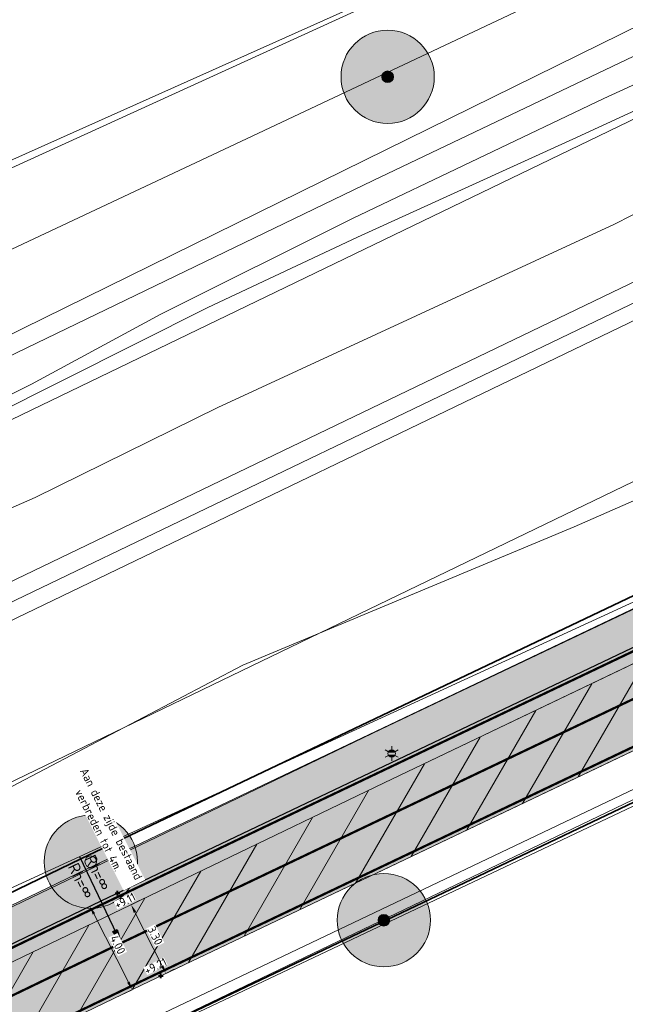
# Model space of a CAD drawing. Header units: metres. Extents: x 163543 to 168130, y 402678 to 405437.
# Tile 169 of 256: x 165117 to 165143, y 403719 to 403761. Entities that reach past the tile are written whole.
import ezdxf
from ezdxf.enums import TextEntityAlignment as Align

# ---------------------------------------------------------------- set-up
doc = ezdxf.new("R2010")
doc.units = ezdxf.units.M
doc.linetypes.add('X-CA190022.004-UO-ALM_Assen$0$AM-AS', pattern=[16, 10, -2, 2, -2])
doc.linetypes.add('X-CA190022.004-UO-DWM_Snelfietsroute$0$1-2', pattern=[3, 0, -2, 1])
doc.layers.get('0').update_dxf_attribs({"lineweight": 25})
for name, color, linetype, lineweight in [('X-CA190022.004-UO-ALM_Assen$0$N-WE-AM-AS_WEG-G', 10, 'X-CA190022.004-UO-ALM_Assen$0$AM-AS', 25), ('X-CA190022.004-UO-ALM_Assen$0$N-WE-AM-TANGENTPUNT-T25', 7, 'Continuous', 25), ('X-CA190022.004-UO-ARC_Arcering$0$N-WE-VH-VERHARDINGS_DEKLAAGVERVANGING-A', 250, 'Continuous', 20), ('X-CA190022.004-UO-BGT_Ondergrond$0$GE_251_SPRTrein_as_Lijn_GEM', 253, 'Continuous', 9), ('X-CA190022.004-UO-BGT_Ondergrond$0$GE_316_WGDFietspad_Vlak_GEM', 253, 'Continuous', 9), ('X-CA190022.004-UO-BGT_Ondergrond$0$GE_367_OWGBerm_groenvoorziening_grasenk_GEM', 253, 'Continuous', 9), ('X-CA190022.004-UO-BGT_Ondergrond$0$GE_471_BTDBouwland_Vlak_GEM', 253, 'Continuous', 9), ('X-CA190022.004-UO-BGT_Ondergrond$0$GE_479_BTDGroenvoorziening_grasenkruida_GEM', 253, 'Continuous', 9), ('X-CA190022.004-UO-BGT_Ondergrond$0$GE_504_WTDWaterloop_sloot_Vlak_GEM', 253, 'Continuous', 9), ('X-CA190022.004-UO-BGT_Ondergrond$0$GE_523_WTDGreppel_drogesloot_Vlak_GEM', 253, 'Continuous', 9), ('X-CA190022.004-UO-BGT_Ondergrond$0$GE_541_OWTOever_slootkant_Vlak_GEM', 253, 'Continuous', 9), ('X-CA190022.004-UO-BGT_Ondergrond$0$GE_861_PALLichtmast_Punt_GEM', 253, 'Continuous', 9), ('X-CA190022.004-UO-DWM_Beplanting$0$B-WE-GR-BOOM-S AFKOMSTIG UIT BGT', 252, 'Continuous', 0), ('X-CA190022.004-UO-DWM_Beplanting$0$N-GV-GR-BOOM_SOLITAIR-G', 92, 'Continuous', 18), ('X-CA190022.004-UO-DWM_Beplanting$0$N-WE-GR-BOOM-S', 90, 'Continuous', 18), ('X-CA190022.004-UO-DWM_Snelfietsroute$0$B-WE-VH-KANTVERHARDING-G', 214, 'Continuous', 18), ('X-CA190022.004-UO-DWM_Snelfietsroute$0$N-WE-GW-BERM-G', 90, 'Continuous', 18), ('X-CA190022.004-UO-DWM_Snelfietsroute$0$N-WE-VH-KANTVERHARDING-G', 210, 'Continuous', 25), ('X-CA190022.004-UO-DWM_Snelfietsroute$0$N-WE-VW-MARKERING_LANGS_STREEP_12-G', 7, 'X-CA190022.004-UO-DWM_Snelfietsroute$0$1-2', 35), ('X-CA190022.004-UO-DWM_Snelfietsroute$0$N-WE-VW-MARKERING_LANGS_STREEP_DOORGETROKKEN_010-G', 7, 'Continuous', 0), ('X-CA190022.004-UO-GZM_Werkgrens_v0.2$0$N-WE-KG-GRENS_SYSTEEMGRENS-G', 7, 'X-CA190022.004-UO-GZM_Werkgrens_v0.2$0$KG-OG', 35), ('X-CA190022.004-UO-KAD_Percelen$0$B-WE-KG-GRENS_PERCEEL-GV', 150, 'Continuous', 9), ('X-CA190022.004-UO-TXT_Hoogtes$0$X-XX-AL-T25', 7, 'Continuous', 25), ('X-CA190022.004-UO-TXT_Tekst 1op200$0$X-XX-AL-AANKLEDING-M', 7, 'Continuous', 18)]:
    doc.layers.add(name, color=color, linetype=linetype, lineweight=lineweight)
doc.layers.add('X-CA190022.004-UO-ARC_Arcering$0$N-GV-GR-GRAS-A-200 GRASMENGSEL M1', color=62, linetype='Continuous', lineweight=18, transparency=0.5)
doc.layers.add('X-CA190022.004-UO-ARC_Arcering$0$N-WE-VH-VERHARDING_ASFALT_ROOD-A', color=232, linetype='Continuous', lineweight=0, transparency=0.5)
for name, color, linetype in [('X-CA190022.004-UO-DWM_Beplanting$0$B-WE-GR-BOOM-S AFKOMSTIG UIT BOMENBESTAND GEMEENTE', 252, 'Continuous'), ('X-CA190022.004-UO-DWM_Beplanting$0$N-GV-GR-GRAS-A-200', 7, 'Continuous'), ('X-CA190022.004-UO-TXT_Hoogtes$0$C3D-SURFACE_TINSURFACE_LABELING-BESTAAND', 252, 'Continuous')]:
    doc.layers.add(name, color=color, linetype=linetype)
doc.layers.add('X-CA190022.004-UO-TXT_Hoogtes$0$C3D-ASSEMBLY_MARKER', color=7, linetype='Continuous', lineweight=35, plot=False)
doc.styles.add('NLCS-ISO', font='NLCS-ISO.ttf')
doc.styles.add('X-CA190022.004-UO-ALM_Assen$0$NLCS-ISO', font='NLCS-ISO.ttf')
doc.styles.add('X-CA190022.004-UO-BGT_Ondergrond$0$NLCS-ISO', font='NLCS-ISO.ttf')
doc.styles.add('X-CA190022.004-UO-TXT_Tekst 1op200$0$NLCS-ISO-M200-T18', font='NLCS-ISO.ttf', dxfattribs={"height": 0.36})
doc.linetypes.add('X-CA190022.004-UO-GZM_Werkgrens_v0.2$0$KG-OG', pattern='A,5.5,-1.5,[2,NLCS.SHX,S=0.5,R=0,X=0,Y=0],-1.5', length=8.5)
doc.dimstyles.new('X-CA190022.004-UO-TXT_Tekst 1op200$0$NLCS-M200-T18-PIJL_L2_H1', dxfattribs={"dimscale": 0.2, "dimtxt": 2.5, "dimasz": 1.8, "dimexe": 2, "dimexo": 2, "dimgap": 0.7, "dimtad": 1, "dimzin": 0, "dimdsep": 46, "dimtxsty": 'X-CA190022.004-UO-TXT_Tekst 1op200$0$NLCS-ISO-M200-T18', "dimcen": 0, "dimdle": 2, "dimclrd": 256, "dimclre": 256, "dimclrt": 10, "dimadec": 1, "dimazin": 0, "dimtfac": 1, "dimtdec": 3, "dimtofl": 0, "dimtmove": 0, "dimatfit": 3, "dimfxl": 2, "dimfxlon": 1, "dimtfillclr": 256, "dimtolj": 1, "dimtzin": 0, "dimlwd": -1, "dimlwe": -1, "dimarcsym": 0})

# ---------------------------------------------------------------- blocks, each defined once
blk = doc.blocks.new('X-CA190022.004-UO-BGT_Ondergrond$0$N-SIE-WEG_LICHTMAST-SO')
h = blk.add_hatch(color=256)
h.paths.add_polyline_path([(1.16, 0.5, 0.658505), (-1.16, 0.5)])
h.paths.add_polyline_path([(-1.16, -0.5, 0.658505), (1.16, -0.5)])
at = {"flags": 128}
for points in [[(-2.19, 1.27), (-1.1, 0.63)], [(-1.16, 0.5), (1.16, 0.5)], [(0, 1.27), (0, 2.53)], [(1.1, 0.63), (2.19, 1.27)], [(-2.19, -1.27), (-1.1, -0.63)], [(-1.16, -0.5), (1.16, -0.5)], [(0, -1.27), (0, -2.53)], [(2.19, -1.27), (1.1, -0.63)]]:
    blk.add_lwpolyline(points, dxfattribs=at)
at = {"ltscale": 0.5}
blk.add_circle((0, 0), 1.27, dxfattribs=at)
at = {"style": 'X-CA190022.004-UO-BGT_Ondergrond$0$NLCS-ISO'}
blk.add_attdef('TYPE', text='', height=1.8, dxfattribs=at).set_placement((0, 2.53), align=Align.BOTTOM_CENTER)
blk = doc.blocks.new('X-CA190022.004-UO-BGT_Ondergrond$0$IMGEOLichtmastpaal')
at = {"xscale": 5, "yscale": 5, "zscale": 5}
blk.add_blockref('X-CA190022.004-UO-BGT_Ondergrond$0$N-SIE-WEG_LICHTMAST-SO', (0, 6.4), dxfattribs=at)
blk = doc.blocks.new('X-CA190022.004-UO-DWM_Beplanting$0$SGR-BOOM_01-SO')
at = {"linetype": 'ByBlock', "lineweight": 18}
h = blk.add_hatch(color=0, dxfattribs=at)
h.dxf.hatch_style = 1
edge = h.paths.add_edge_path()
edge.add_arc((0, 0), 0.25, 0, 360)
at = {"color": 0, "linetype": 'ByBlock', "lineweight": 18}
for radius in [2, 0.25]:
    blk.add_circle((0, 0), radius, dxfattribs=at)
blk = doc.blocks.new('X-CA190022.004-UO-DWM_Beplanting$0$IMGEOBoom')
at = {"transparency": 33554457}
h = blk.add_hatch(color=256, dxfattribs=at)
h.dxf.hatch_style = 1
edge = h.paths.add_edge_path()
edge.add_arc((0, 0), 100, 0, 360)
edge = h.paths.add_edge_path(flags=17)
edge.add_arc((0, 0), 12.5, 0, 360)
h = blk.add_hatch()
h.set_pattern_fill('ANGLE', color=256)
h.set_pattern_definition([(0, (0, 0), (0, 6.985), [5.08, -1.905]), (90, (0, 0), (-6.985, 4e-16), [5.08, -1.905])])
edge = h.paths.add_edge_path(flags=17)
edge.add_arc((0, 0), 12.5, 0, 360)
at = {"layer": 'X-CA190022.004-UO-DWM_Beplanting$0$N-GV-GR-GRAS-A-200'}
h = blk.add_hatch(color=256, dxfattribs=at)
h.dxf.hatch_style = 1
edge = h.paths.add_edge_path(flags=17)
edge.add_arc((0, 0), 12.5, 0, 360)
at = {"xscale": 50, "yscale": 50, "zscale": 50}
blk.add_blockref('X-CA190022.004-UO-DWM_Beplanting$0$SGR-BOOM_01-SO', (0, 0), dxfattribs=at)
blk = doc.blocks.new('X-CA190022.004-UO-DWM_Beplanting$0$sfr nieuwe boom')
at = {"layer": 'X-CA190022.004-UO-DWM_Beplanting$0$N-GV-GR-BOOM_SOLITAIR-G', "transparency": 33554470}
h = blk.add_hatch(color=256, dxfattribs=at)
h.dxf.hatch_style = 1
edge = h.paths.add_edge_path()
edge.add_arc((0, 0), 2, 0, 360)
at = {"layer": 'X-CA190022.004-UO-DWM_Beplanting$0$N-GV-GR-BOOM_SOLITAIR-G'}
h = blk.add_hatch(color=256, dxfattribs=at)
h.dxf.hatch_style = 1
edge = h.paths.add_edge_path()
edge.add_arc((0, 0), 0.25, 0, 360)
for radius in [2, 0.25]:
    blk.add_circle((0, 0), radius, dxfattribs=at)
blk = doc.blocks.new('*U228')
at = {"layer": 'X-CA190022.004-UO-TXT_Hoogtes$0$C3D-ASSEMBLY_MARKER', "color": 7, "linetype": 'Continuous', "lineweight": 40}
for p, q in [((165123.029, 403720.129, 9.211), (165123.229, 403720.129, 9.211)), ((165123.129, 403720.029, 9.211), (165123.129, 403720.229, 9.211))]:
    blk.add_line(p, q, dxfattribs=at)
at = {"layer": 'X-CA190022.004-UO-TXT_Hoogtes$0$X-XX-AL-T25', "color": 7, "linetype": 'Continuous', "lineweight": 25, "insert": (165122.898, 403720.539, 9.211), "char_height": 0.36, "width": 0.98172, "attachment_point": 5, "rotation": 26.3178, "style": 'NLCS-ISO', "bg_fill": 3, "box_fill_scale": 1, "bg_fill_color": 256, "bg_fill_true_color": 13158600, "bg_fill_transparency": 0}
blk.add_mtext('{\\fNLCS-ISO|b0|i0|c0|p10;+9.21}', dxfattribs=at)
blk = doc.blocks.new('*U229')
at = {"layer": 'X-CA190022.004-UO-TXT_Hoogtes$0$C3D-ASSEMBLY_MARKER', "color": 7, "linetype": 'Continuous', "lineweight": 40}
for p, q in [((165121.171, 403723.675, 9.111), (165121.371, 403723.675, 9.111)), ((165121.271, 403723.575, 9.111), (165121.271, 403723.775, 9.111))]:
    blk.add_line(p, q, dxfattribs=at)
at = {"layer": 'X-CA190022.004-UO-TXT_Hoogtes$0$X-XX-AL-T25', "color": 7, "linetype": 'Continuous', "lineweight": 25, "insert": (165121.59, 403723.342, 9.111), "char_height": 0.36, "width": 0.909, "attachment_point": 5, "rotation": 26.3178, "style": 'NLCS-ISO', "bg_fill": 3, "box_fill_scale": 1, "bg_fill_color": 256, "bg_fill_true_color": 13158600, "bg_fill_transparency": 0}
blk.add_mtext('{\\fNLCS-ISO|b0|i0|c0|p10;+9.11}', dxfattribs=at)
blk = doc.blocks.new('X-CA190022.004-UO-ALM_Assen$0$SVH-RANDVERHARDING-SO')
at = {"color": 0}
for p, q in [((-0.6, 3.5), (0.6, 3.5)), ((0, 0), (-0.6, 3.5)), ((-0.4, 3.5), (0.4, 3.5)), ((0, 0.7), (-0.4, 3.5)), ((-0.2, 3.5), (0.2, 3.5)), ((0, 1.75), (-0.2, 3.5)), ((0.6, 3.5), (0, 0)), ((0.4, 3.5), (0, 0.7)), ((0.2, 3.5), (0, 1.75))]:
    blk.add_line(p, q, dxfattribs=at)
blk = doc.blocks.new('*D1185')
at = {"layer": 'X-CA190022.004-UO-TXT_Tekst 1op200$0$X-XX-AL-AANKLEDING-M', "transparency": 16777216}
for p, q in [((165121.853, 403723.177), (165122.21, 403723.358)), ((165122.016, 403722.856), (165123.182, 403720.554)), ((165123.344, 403720.233), (165123.701, 403720.413))]:
    blk.add_line(p, q, dxfattribs=at)
for points in [[(165122.069, 403722.883), (165121.962, 403722.829), (165121.853, 403723.177)], [(165123.235, 403720.581), (165123.128, 403720.527), (165123.344, 403720.233)]]:
    blk.add_solid(points, dxfattribs=at)
at = {"layer": 'X-CA190022.004-UO-TXT_Tekst 1op200$0$X-XX-AL-AANKLEDING-M', "transparency": 16777216, "insert": (165120.731, 403726.506), "char_height": 0.36, "attachment_point": 5, "rotation": 296.8582, "style": 'X-CA190022.004-UO-TXT_Tekst 1op200$0$NLCS-ISO-M200-T18', "bg_fill": 3, "box_fill_scale": 1.1, "bg_fill_color": 256, "bg_fill_true_color": 13158600, "bg_fill_transparency": 0}
blk.add_mtext('\\A1;Aan deze zijde bestaand \\Pverbreden tot 4m.', dxfattribs=at)
blk = doc.blocks.new('*D1186')
at = {"layer": 'X-CA190022.004-UO-TXT_Tekst 1op200$0$X-XX-AL-AANKLEDING-M', "transparency": 16777216}
for p, q in [((165120.091, 403723.103), (165119.734, 403722.922)), ((165121.735, 403719.853), (165120.254, 403722.781)), ((165121.897, 403719.531), (165121.54, 403719.351))]:
    blk.add_line(p, q, dxfattribs=at)
for points in [[(165120.307, 403722.808), (165120.2, 403722.754), (165120.091, 403723.103)], [(165121.788, 403719.88), (165121.681, 403719.826), (165121.897, 403719.531)]]:
    blk.add_solid(points, dxfattribs=at)
at = {"layer": 'X-CA190022.004-UO-TXT_Tekst 1op200$0$X-XX-AL-AANKLEDING-M', "transparency": 16777216, "insert": (165121.28, 403721.461), "char_height": 0.36, "attachment_point": 5, "rotation": 296.8231, "style": 'X-CA190022.004-UO-TXT_Tekst 1op200$0$NLCS-ISO-M200-T18', "bg_fill": 3, "box_fill_scale": 1.1, "bg_fill_color": 256, "bg_fill_true_color": 13158600, "bg_fill_transparency": 0}
blk.add_mtext('\\A1;4.00', dxfattribs=at)
blk = doc.blocks.new('*D1201')
at = {"layer": 'X-CA190022.004-UO-TXT_Tekst 1op200$0$X-XX-AL-AANKLEDING-M', "transparency": 16777216}
for p, q in [((165121.853, 403723.177), (165122.21, 403723.358)), ((165122.016, 403722.856), (165123.182, 403720.554)), ((165123.344, 403720.233), (165123.701, 403720.413))]:
    blk.add_line(p, q, dxfattribs=at)
for points in [[(165122.069, 403722.883), (165121.962, 403722.829), (165121.853, 403723.177)], [(165123.235, 403720.581), (165123.128, 403720.527), (165123.344, 403720.233)]]:
    blk.add_solid(points, dxfattribs=at)
at = {"layer": 'X-CA190022.004-UO-TXT_Tekst 1op200$0$X-XX-AL-AANKLEDING-M', "transparency": 16777216, "insert": (165122.884, 403721.85), "char_height": 0.36, "attachment_point": 5, "rotation": 296.8582, "style": 'X-CA190022.004-UO-TXT_Tekst 1op200$0$NLCS-ISO-M200-T18', "bg_fill": 3, "box_fill_scale": 1.1, "bg_fill_color": 256, "bg_fill_true_color": 13158600, "bg_fill_transparency": 0}
blk.add_mtext('\\A1;3.30', dxfattribs=at)

msp = doc.modelspace()

# ---------------------------------------------------------------- hatches: boundary and pattern name
at = {"layer": 'X-CA190022.004-UO-ARC_Arcering$0$N-GV-GR-GRAS-A-200 GRASMENGSEL M1'}
h = msp.add_hatch(dxfattribs=at)
h.set_pattern_fill('AGR-GRAS_02-SO', color=256, scale=0.1, pattern_type=2)
h.set_pattern_definition([(0, (0, 0), (1, 1), [0.25, -0.75]), (0, (0.55, 0.6), (1, 1), [0.25, -0.75]), (90, (0.1, 0.35), (-1, 1), [0.25, -0.75]), (90, (0.5, 0.7), (-1, 1), [0.25, -0.75]), (45, (0.2, 0.7), (0, 1), [0.25, -1.164213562]), (135, (0.55, 0), (-1, 0), [0.25, -1.164213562]), (26.5650512, (0.25, 0.3), (1, 4e-10), [0.25, -1.986067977]), (26.5650512, (0.7, 0.8), (1, 4e-10), [0.25, -1.986067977]), (63.43494882, (0.7, 0), (5e-11, 1), [0.25, -1.986067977]), (63.43494882, (0.25, 0.45), (5e-11, 1), [0.25, -1.986067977]), (63.43494882, (0.6, 0.2), (5e-11, 1), [0.25, -1.986067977]), (116.5650512, (0, 0.55), (-4e-10, 1), [0.25, -1.986067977]), (153.43494882, (0.2, 0.15), (-1, 5e-11), [0.25, -1.986067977])])
h.paths.add_polyline_path([(165052.178, 403690.365), (165120.562, 403723.337), (165177.912, 403750.66, -0.027628), (165180.67, 403751.792), (165185.737, 403753.551), (165185.423, 403754.457), (165180.178, 403753.209, 0.027628), (165177.266, 403752.014), (165119.914, 403724.69), (165051.526, 403691.716), (164927.835, 403632.076), (164894.694, 403616.096), (164821.894, 403580.995, 0.136189), (164810.434, 403570.944, -0.043517), (164808.123, 403568.009), (164809.216, 403566.982, 0.043517), (164811.688, 403570.122, -0.136189), (164822.545, 403579.644), (164895.346, 403614.745), (164928.487, 403630.725)])
at = {"layer": 'X-CA190022.004-UO-ARC_Arcering$0$N-WE-VH-VERHARDING_ASFALT_ROOD-A'}
h = msp.add_hatch(color=256, dxfattribs=at)
h.dxf.hatch_style = 1
h.paths.add_polyline_path([(165052.461, 403689.781), (165132.711, 403728.4), (165164.017, 403743.373), (165163.758, 403743.917), (165120.562, 403723.337), (165052.178, 403690.365), (164928.487, 403630.725), (164895.346, 403614.745), (164822.545, 403579.644, 0.005277), (164822.034, 403579.391), (164822.311, 403578.822), (164825.13, 403580.187), (164889.73, 403611.47), (164928.718, 403630.232)], flags=17)
h = msp.add_hatch(color=256, dxfattribs=at)
h.dxf.hatch_style = 1
h.paths.add_polyline_path([(165053.915, 403686.762), (165122.291, 403719.73), (165165.479, 403740.306), (165164.017, 403743.373), (165132.711, 403728.4), (165052.461, 403689.781), (164928.718, 403630.232), (164889.73, 403611.47), (164825.13, 403580.187), (164822.317, 403578.825), (164823.78, 403575.798), (164826.593, 403577.154), (164843.818, 403585.46), (164897.083, 403611.142), (164930.224, 403627.122)])
at = {"layer": 'X-CA190022.004-UO-ARC_Arcering$0$N-WE-VH-VERHARDINGS_DEKLAAGVERVANGING-A'}
h = msp.add_hatch(dxfattribs=at)
h.set_pattern_fill('AVH-ASFALT_B', color=256, angle=15, pattern_type=2)
h.set_pattern_definition([(60, (0, 0), (-1.2990381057, 0.75), [])])
h.paths.add_polyline_path([(165053.915, 403686.762), (165122.291, 403719.73), (165165.479, 403740.306), (165164.017, 403743.373), (165132.711, 403728.4), (165052.461, 403689.781), (164928.718, 403630.232), (164889.73, 403611.47), (164825.13, 403580.187), (164822.317, 403578.825), (164823.78, 403575.798), (164826.593, 403577.154), (164843.818, 403585.46), (164897.083, 403611.142), (164930.224, 403627.122)])

# ---------------------------------------------------------------- linework, layer by layer
at = {"layer": 'X-CA190022.004-UO-BGT_Ondergrond$0$GE_251_SPRTrein_as_Lijn_GEM'}
for p, q in [((164922.317, 403643.446), (165180.722, 403767.858)), ((164922.966, 403642.107), (165181.36, 403766.492)), ((164983.061, 403671.879), (165151.959, 403753.103))]:
    msp.add_line(p, q, dxfattribs=at)
at = {"layer": 'X-CA190022.004-UO-BGT_Ondergrond$0$GE_316_WGDFietspad_Vlak_GEM', "flags": 128}
msp.add_lwpolyline([(165185.719, 403749.815), (165184.231, 403749.24), (165122.291, 403719.73), (165053.915, 403686.762), (165052.461, 403689.781), (165132.711, 403728.4), (165183.831, 403752.85), (165184.537, 403753.109), (165185.821, 403753.58), (165186.921, 403750.28), (165185.719, 403749.815)], dxfattribs=at)
at = {"layer": 'X-CA190022.004-UO-BGT_Ondergrond$0$GE_367_OWGBerm_groenvoorziening_grasenk_GEM', "flags": 128}
for points in [[(165084.332, 403736.072), (165126.56, 403755.915), (165170.534, 403776.659), (165170.745, 403777.241), (165170.216, 403778.299), (165168.999, 403778.723), (165175.68, 403781.743), (165176.295, 403779.653), (165175.977, 403777.65), (165172.96, 403775.602), (165169.56, 403773.405), (165165.718, 403770.464), (165161.529, 403768.369)], [(165161.529, 403768.369), (165155.232, 403765.22), (165132.241, 403754.234), (165073.645, 403725.95), (165047.443, 403713.633), (165020.847, 403701.185), (164994.729, 403688.867), (164970.544, 403677.232), (164924.828, 403654.961)], [(164932.953, 403634.789), (165023.639, 403678.975), (165070.999, 403701.067), (165132.581, 403730.701), (165170.417, 403748.692), (165184.73, 403756.741), (165185.637, 403754.111), (165184.335, 403753.662), (165184.537, 403753.109)], [(165184.537, 403753.109), (165183.831, 403752.85), (165132.711, 403728.4), (165052.461, 403689.781), (164928.718, 403630.232), (164889.73, 403611.47), (164818.92, 403577.18), (164816.029, 403574.659)], [(165122.937, 403717.713), (165094.402, 403704.045), (165032.278, 403674.165), (165005.531, 403661.522), (164948.23, 403634.27), (164926.832, 403623.885), (164907.381, 403614.3), (164900.508, 403610.843), (164898.003, 403609.583), (164897.083, 403611.142), (164930.224, 403627.122), (165053.915, 403686.762), (165122.291, 403719.73), (165184.231, 403749.24), (165185.719, 403749.815), (165185.922, 403749.29), (165187.126, 403749.813), (165187.419, 403749.59), (165190.069, 403745.923), (165187.491, 403745.125), (165175.482, 403740.948), (165156.764, 403733.73), (165124.503, 403718.459), (165122.937, 403717.713)]]:
    msp.add_lwpolyline(points, dxfattribs=at)
at = {"layer": 'X-CA190022.004-UO-BGT_Ondergrond$0$GE_471_BTDBouwland_Vlak_GEM', "flags": 128}
for points in [[(165168.999, 403778.723), (165166.882, 403777.982), (165137.037, 403764.223), (165099.096, 403747.237), (165058.403, 403728.134), (165033.691, 403716.228), (165030.093, 403714.746), (165021.525, 403711.259), (165019.228, 403710.52), (165013.71, 403707.729), (165003.71, 403702.979), (164994.181, 403699.177), (164982.338, 403693.9), (164969.809, 403687.706), (164953.622, 403680.611), (164932.576, 403671.054)], [(165032.278, 403674.165), (165094.402, 403704.045), (165122.937, 403717.713), (165135.997, 403688.925), (165137.32, 403689.851), (165124.503, 403718.459), (165156.764, 403733.73), (165175.482, 403740.948), (165187.491, 403745.125), (165193.408, 403721.084)]]:
    msp.add_lwpolyline(points, dxfattribs=at)
at = {"layer": 'X-CA190022.004-UO-BGT_Ondergrond$0$GE_479_BTDGroenvoorziening_grasenkruida_GEM', "flags": 128}
msp.add_lwpolyline([(165109.314, 403736.957), (165117.741, 403740.649), (165125.567, 403744.508), (165142.593, 403752.369), (165152.071, 403757.191), (165161.607, 403761.585), (165168.572, 403764.795), (165180.341, 403769.32), (165175.251, 403766.89), (165175.461, 403766.52), (165180.027, 403768.68), (165183.301, 403762.34), (165178.531, 403759.99), (165178.711, 403759.59), (165179.499, 403759.977), (165175.248, 403756.565), (165165.796, 403751.286), (165153.183, 403744.785), (165140.863, 403739.379), (165126.643, 403733.456), (165111.056, 403725.266)], dxfattribs=at)
at = {"layer": 'X-CA190022.004-UO-BGT_Ondergrond$0$GE_504_WTDWaterloop_sloot_Vlak_GEM', "flags": 128}
for points in [[(165167.503, 403769.271), (165161.248, 403765.7), (165147.688, 403759.19), (165140.804, 403756.008), (165131.557, 403751.809), (165125.138, 403748.792), (165115.821, 403744.12), (165104.224, 403738.243), (165092.42, 403732.147), (165084.808, 403728.374), (165072.464, 403722.522), (165055.193, 403714.068), (165024.694, 403699.625), (164994.91, 403685.029), (164965.106, 403670.822)], [(164970.968, 403674.744), (164992.634, 403685.045), (165007.925, 403692.712), (165029.413, 403703.083), (165050.813, 403713.044), (165072.086, 403723.231), (165074.965, 403724.325), (165083.958, 403728.526), (165093.377, 403733.191), (165101.32, 403737.341), (165108.822, 403741.16), (165117.578, 403745.508), (165123.12, 403748.508), (165131.347, 403752.61), (165142.128, 403757.751), (165150.086, 403761.401), (165156.3, 403764.371), (165163.809, 403767.877), (165166.86, 403769.322), (165167.503, 403769.271)]]:
    msp.add_lwpolyline(points, dxfattribs=at)
at = {"layer": 'X-CA190022.004-UO-BGT_Ondergrond$0$GE_523_WTDGreppel_drogesloot_Vlak_GEM', "flags": 128}
for points in [[(165126.56, 403755.915), (165084.332, 403736.072), (165055.334, 403723.266), (165033.638, 403712.682), (165031.363, 403711.836), (165029.987, 403711.677), (165029.405, 403712.153), (165029.14, 403713), (165029.246, 403713.899), (165030.093, 403714.746), (165033.691, 403716.228), (165058.403, 403728.134), (165099.096, 403747.237), (165137.037, 403764.223), (165166.882, 403777.982), (165168.999, 403778.723), (165170.216, 403778.299), (165170.745, 403777.241), (165170.534, 403776.659), (165126.56, 403755.915)], [(165001.831, 403672.039), (165024.063, 403683.223), (165040.311, 403690.831), (165057.968, 403699.568), (165073.422, 403707.311), (165091.545, 403716.181), (165105.59, 403722.447), (165111.056, 403725.266), (165126.643, 403733.456), (165140.863, 403739.379), (165153.183, 403744.785), (165165.796, 403751.286), (165175.248, 403756.565), (165179.499, 403759.977), (165183.018, 403761.706), (165184.73, 403756.741)], [(165184.73, 403756.741), (165170.417, 403748.692), (165132.581, 403730.701), (165070.999, 403701.067), (165023.639, 403678.975), (164932.953, 403634.789)]]:
    msp.add_lwpolyline(points, dxfattribs=at)
at = {"layer": 'X-CA190022.004-UO-BGT_Ondergrond$0$GE_541_OWTOever_slootkant_Vlak_GEM', "flags": 128}
for points in [[(165161.529, 403768.369), (165166.86, 403769.322), (165163.809, 403767.877), (165156.3, 403764.371), (165150.086, 403761.401), (165142.128, 403757.751), (165131.347, 403752.61), (165123.12, 403748.508), (165117.578, 403745.508), (165108.822, 403741.16), (165101.32, 403737.341), (165093.377, 403733.191), (165083.958, 403728.526), (165074.965, 403724.325), (165072.086, 403723.231), (165050.813, 403713.044), (165029.413, 403703.083), (165007.925, 403692.712), (164992.634, 403685.045), (164970.968, 403674.744)], [(165115.821, 403744.12), (165125.138, 403748.792), (165131.557, 403751.809), (165140.804, 403756.008), (165147.688, 403759.19), (165161.248, 403765.7), (165167.503, 403769.271), (165161.607, 403761.585), (165152.071, 403757.191), (165142.593, 403752.369), (165125.567, 403744.508), (165117.741, 403740.649), (165109.314, 403736.957)], [(164924.828, 403654.961), (164970.544, 403677.232), (164994.729, 403688.867), (165020.847, 403701.185), (165047.443, 403713.633), (165073.645, 403725.95), (165132.241, 403754.234), (165155.232, 403765.22), (165161.529, 403768.369)]]:
    msp.add_lwpolyline(points, dxfattribs=at)
at = {"layer": 'X-CA190022.004-UO-DWM_Snelfietsroute$0$B-WE-VH-KANTVERHARDING-G', "flags": 128}
for points in [[(164822.317, 403578.825), (164825.13, 403580.187), (164889.73, 403611.47), (164928.718, 403630.232), (165052.461, 403689.781), (165132.711, 403728.4), (165164.017, 403743.373)], [(165165.498, 403740.315), (165122.291, 403719.73), (165053.915, 403686.762), (164930.224, 403627.122), (164897.083, 403611.142), (164823.78, 403575.798)]]:
    msp.add_lwpolyline(points, dxfattribs=at)
at = {"layer": 'X-CA190022.004-UO-DWM_Snelfietsroute$0$N-WE-GW-BERM-G', "flags": 128}
for points in [[(164803.319, 403564.007), (164805.339, 403565.519, 0.087199), (164810.434, 403570.944, -0.136189), (164821.894, 403580.995), (164894.694, 403616.096), (164927.835, 403632.076), (165051.526, 403691.716), (165119.914, 403724.69), (165177.266, 403752.014, -0.027628), (165180.178, 403753.209), (165185.509, 403754.477)], [(164807.522, 403558.409), (164809.535, 403559.916, 0.087199), (164816.289, 403567.107, -0.136189), (164824.934, 403574.689), (164897.734, 403609.791), (164930.876, 403625.771), (165054.566, 403685.411), (165122.939, 403718.377), (165180.277, 403745.695, -0.027628), (165182.474, 403746.596), (165187.245, 403749.496)]]:
    msp.add_lwpolyline(points, format="xyb", dxfattribs=at)
at = {"layer": 'X-CA190022.004-UO-DWM_Snelfietsroute$0$N-WE-VH-KANTVERHARDING-G', "flags": 128}
msp.add_lwpolyline([(164809.216, 403566.982, 0.043517), (164811.688, 403570.122, -0.136189), (164822.545, 403579.644), (164895.346, 403614.745), (164928.487, 403630.725), (165052.178, 403690.365), (165120.562, 403723.337), (165177.912, 403750.66, -0.027628), (165180.67, 403751.792), (165185.737, 403753.551)], format="xyb", dxfattribs=at)
at = {"layer": 'X-CA190022.004-UO-DWM_Snelfietsroute$0$N-WE-VW-MARKERING_LANGS_STREEP_12-G', "linetype": 'X-CA190022.004-UO-DWM_Snelfietsroute$0$1-2', "const_width": 0.1, "flags": 128}
msp.add_lwpolyline([(164831.945, 403581.956), (164896.214, 403612.944), (164929.355, 403628.924), (165053.046, 403688.564), (165121.427, 403721.534), (165178.772, 403748.854, -0.027628), (165181.326, 403749.902), (165186.393, 403751.662)], format="xyb", dxfattribs=at)
at = {"layer": 'X-CA190022.004-UO-DWM_Snelfietsroute$0$N-WE-VW-MARKERING_LANGS_STREEP_DOORGETROKKEN_010-G', "const_width": 0.1, "flags": 128}
for points in [[(164809.326, 403566.88, 0.043517), (164811.814, 403570.04, -0.136189), (164822.61, 403579.508), (164895.411, 403614.61), (164928.552, 403630.59), (165052.243, 403690.23), (165120.627, 403723.202), (165177.976, 403750.525, -0.027628), (165180.719, 403751.65), (165185.787, 403753.409)], [(164812.023, 403564.347, 0.043517), (164814.909, 403568.012, -0.136189), (164824.217, 403576.176), (164897.018, 403611.277), (164930.159, 403627.257), (165053.85, 403686.897), (165122.226, 403719.865), (165179.567, 403747.184, -0.027628), (165181.933, 403748.155), (165187, 403749.914)]]:
    msp.add_lwpolyline(points, format="xyb", dxfattribs=at)
at = {"layer": 'X-CA190022.004-UO-GZM_Werkgrens_v0.2$0$N-WE-KG-GRENS_SYSTEEMGRENS-G', "ltscale": 0.2, "flags": 128}
msp.add_lwpolyline([(164202.447, 403276.261, -0.007014), (164204.684, 403278.194), (164207.732, 403280.631), (164216.351, 403287.471), (164219.004, 403289.434), (164219.375, 403289.729), (164237.184, 403303.185), (164244.587, 403308.605), (164248.73, 403311.638), (164253.977, 403315.367), (164261.175, 403320.48), (164269.682, 403326.324), (164277.478, 403331.538), (164300.139, 403346.153), (164322.964, 403359.926), (164334.073, 403366.292), (164351.665, 403375.797), (164373.742, 403387.55), (164399.95, 403400.464), (164429.28, 403414.743), (164430.124, 403415.141), (164430.948, 403415.506), (164431.777, 403415.846), (164432.615, 403416.161), (164433.462, 403416.453), (164434.316, 403416.72), (164435.176, 403416.962), (164436.043, 403417.179), (164436.306, 403417.259, -0.099821), (164451.982, 403417.179, 0.131087), (164471.53, 403420.948), (164482.533, 403426.243), (164490.693, 403418.8), (164492.586, 403419.707), (164495.404, 403416.53, -0.0101), (164498.074, 403413.536), (164499.385, 403412.005), (164502.276, 403408.653), (164509.274, 403412.948), (164511.768, 403416.461), (164509.186, 403420.201, -0.175036), (164509.321, 403422.135, -0.180129), (164510.517, 403423.431), (164518.825, 403427.315), (164545.03, 403439.927), (164571.695, 403452.754), (164577.955, 403456.064), (164591.472, 403464.142), (164595.446, 403466.159), (164599.431, 403468.182), (164600.854, 403468.863), (164605.94, 403471.242), (164622.016, 403477.758), (164627.273, 403479.889), (164631.947, 403481.905), (164633.267, 403482.539, 0.084778), (164642.609, 403485.38), (164759.332, 403541.386), (164770.974, 403544.815), (164773.272, 403545.397), (164787.887, 403542.29), (164789.899, 403542.38), (164793.252, 403543.048), (164800.24, 403546.814), (164803.671, 403549.366), (164804.774, 403550.36), (164806.983, 403547.387), (164807.907, 403546.199), (164811.87, 403549.281), (164810.953, 403550.46), (164809.512, 403552.406), (164808.343, 403553.575), (164810.024, 403555.089), (164807.827, 403558.012), (164809.834, 403559.516, 0.087199), (164816.707, 403566.833, -0.136189), (164825.151, 403574.239), (164897.952, 403609.34), (164931.093, 403625.32), (165054.784, 403684.96), (165123.155, 403717.926), (165148.566, 403730.033), (165175.654, 403740.478), (165188.146, 403744.824), (165187.632, 403748.092), (165185.258, 403754.932), (165180.038, 403753.689, 0.027846), (165177.051, 403752.466), (165119.698, 403725.141), (165051.309, 403692.167), (164927.618, 403632.527), (164894.477, 403616.547), (164821.676, 403581.445, 0.136189), (164810.016, 403571.218, -0.087199), (164805.039, 403565.919), (164803.02, 403564.408), (164799.415, 403569.204), (164798.615, 403568.604), (164797.815, 403568.006), (164797.216, 403568.806), (164793.371, 403565.926), (164793.97, 403565.126), (164792.376, 403563.932), (164795.885, 403559.064, -0.201548), (164780.097, 403554.057, 0.075656), (164771.169, 403553.982, -0.009755), (164764.075, 403552.536), (164754.286, 403547.799), (164747.474, 403544.606), (164708.34, 403525.583), (164686.218, 403515.365), (164675.148, 403509.865), (164663.524, 403504.258), (164644.327, 403495.071), (164639.493, 403492.723), (164638.201, 403492.127, -0.201818), (164621.846, 403491.8, 0.209498), (164598.58, 403490.973), (164556.157, 403470.566), (164536.299, 403461.008), (164516.318, 403451.408), (164508.232, 403447.512), (164500.187, 403443.642), (164497.203, 403443.008), (164495.09, 403442.274, 0.130794), (164492.913, 403444.811), (164488.435, 403447.885), (164494.899, 403449.835), (164490.315, 403452.233), (164484.484, 403450.597, -0.076427), (164479.748, 403454.723), (164478.799, 403455.857), (164474.918, 403452.962), (164457.343, 403473.566), (164451.257, 403468.374), (164465.519, 403451.653, -0.484297), (164464.817, 403448.113), (164461.416, 403446.394), (164463.893, 403441.77), (164464.916, 403439.614), (164433.017, 403424.683, 0.05166), (164425.3, 403421.703), (164396.431, 403407.648), (164370.094, 403394.67), (164347.884, 403382.848), (164330.182, 403373.283), (164318.908, 403366.822), (164295.903, 403352.941), (164273.086, 403338.225), (164265.193, 403332.947), (164256.594, 403327.039), (164249.344, 403321.888), (164244.05, 403318.127), (164239.86, 403315.06), (164232.409, 403309.604), (164214.476, 403296.054), (164201.289, 403285.589, 0.012131), (164197.414, 403282.357)], format="xyb", close=True, dxfattribs=at)
at = {"layer": 'X-CA190022.004-UO-KAD_Percelen$0$B-WE-KG-GRENS_PERCEEL-GV', "flags": 128}
for points in [[(165112.96, 403892.75), (165013.384, 403848.933), (164699.405, 403710.75), (164782.888, 403598.044), (164827.139, 403618.955), (164891.876, 403652.217), (165174.211, 403781.023), (165147.929, 403847.659), (165142.318, 403859.073), (165133.014, 403872.153), (165124.362, 403881.795), (165115.178, 403891.433)], [(164885.502, 403637.729), (164887.38, 403633.726), (164927.988, 403653.361), (165072.609, 403722.691), (165178.044, 403773.604), (165178.874, 403771.886), (165197.597, 403780.936), (165196.768, 403782.65), (165198.984, 403783.721), (165197.616, 403787.482), (165175.883, 403776.785), (165100.661, 403739.758), (165025.211, 403704.052), (164951.691, 403669.132)], [(164887.38, 403633.726), (164893.326, 403621.049), (164934.06, 403640.745), (165078.673, 403710.073), (165184.133, 403761.004), (165184.269, 403760.722), (165202.993, 403769.772), (165202.86, 403770.048), (165203.794, 403770.499), (165198.984, 403783.721), (165196.768, 403782.65), (165197.597, 403780.936), (165178.874, 403771.886), (165178.044, 403773.604), (165072.609, 403722.691), (164927.988, 403653.361)], [(164787.129, 403591.173), (164830.972, 403611.838), (164885.502, 403637.729), (164951.691, 403669.132), (165025.211, 403704.052), (165100.661, 403739.758), (165175.883, 403776.785), (165174.211, 403781.023), (164891.876, 403652.217), (164827.139, 403618.955), (164782.888, 403598.044)], [(164893.326, 403621.049), (164894.973, 403617.537), (164934.976, 403636.621), (164979.678, 403658.296), (165027.357, 403681.153), (165069.929, 403701.778), (165110.237, 403720.92), (165149.076, 403738.774), (165179.629, 403752.458), (165184.131, 403754.492), (165206.02, 403764.38), (165203.794, 403770.499), (165202.86, 403770.048), (165202.993, 403769.772), (165184.269, 403760.722), (165184.133, 403761.004), (165078.673, 403710.073), (164934.06, 403640.745)], [(164894.973, 403617.537), (164900.08, 403610.457), (165123.49, 403718.122), (165153.465, 403732.522), (165174.034, 403740.54), (165187.387, 403745.159), (165184.131, 403754.492), (165179.629, 403752.458), (165149.076, 403738.774), (165110.237, 403720.92), (165069.929, 403701.778), (165027.357, 403681.153), (164979.678, 403658.296), (164934.976, 403636.621)]]:
    msp.add_lwpolyline(points, close=True, dxfattribs=at)
msp.add_lwpolyline([(165205.258, 403675.382), (165196.258, 403713.59), (165193.446, 403724.755), (165190.31, 403735.894), (165187.387, 403745.159), (165174.034, 403740.54), (165153.465, 403732.522), (165123.49, 403718.122), (165130.463, 403701.225), (165143.28, 403674.542)], dxfattribs=at)

# ---------------------------------------------------------------- block references
at = {"layer": 'X-CA190022.004-UO-ALM_Assen$0$N-WE-AM-TANGENTPUNT-T25', "linetype": 'Continuous', "lineweight": 25, "xscale": 0.1714285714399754, "yscale": 0.1714285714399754, "zscale": 0.1714285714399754, "rotation": 25.74176036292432}
msp.add_blockref('X-CA190022.004-UO-ALM_Assen$0$SVH-RANDVERHARDING-SO', (165121.427, 403721.534), dxfattribs=at)
at = {"layer": 'X-CA190022.004-UO-BGT_Ondergrond$0$GE_861_PALLichtmast_Punt_GEM', "xscale": 0.025, "yscale": 0.025, "zscale": 0.025}
msp.add_blockref('X-CA190022.004-UO-BGT_Ondergrond$0$IMGEOLichtmastpaal', (165133.029, 403729.5), dxfattribs=at)
at = {"layer": 'X-CA190022.004-UO-DWM_Beplanting$0$B-WE-GR-BOOM-S AFKOMSTIG UIT BGT', "xscale": 0.02, "yscale": 0.02, "zscale": 0.02}
for p in [(165132.856, 403758.685), (165132.693, 403722.511)]:
    msp.add_blockref('X-CA190022.004-UO-DWM_Beplanting$0$IMGEOBoom', p, dxfattribs=at)
at = {"layer": 'X-CA190022.004-UO-DWM_Beplanting$0$B-WE-GR-BOOM-S AFKOMSTIG UIT BOMENBESTAND GEMEENTE', "xscale": 0.02, "yscale": 0.02, "zscale": 0.02}
for p in [(165132.856, 403758.685), (165132.693, 403722.511)]:
    msp.add_blockref('X-CA190022.004-UO-DWM_Beplanting$0$IMGEOBoom', p, dxfattribs=at)
at = {"layer": 'X-CA190022.004-UO-DWM_Beplanting$0$N-WE-GR-BOOM-S', "rotation": 153.3819523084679}
msp.add_blockref('X-CA190022.004-UO-DWM_Beplanting$0$sfr nieuwe boom', (165120.119, 403725.021), dxfattribs=at)

# ---------------------------------------------------------------- texts
at = {"layer": 'X-CA190022.004-UO-ALM_Assen$0$N-WE-AM-TANGENTPUNT-T25', "linetype": 'Continuous', "lineweight": 25, "insert": (165119.576, 403725.026), "char_height": 0.5, "attachment_point": 1, "rotation": 295.7418, "style": 'X-CA190022.004-UO-ALM_Assen$0$NLCS-ISO'}
msp.add_mtext('Rh=∞', dxfattribs=at)

# ---------------------------------------------------------------- next in the draw order: block references
at = {"layer": 'X-CA190022.004-UO-TXT_Hoogtes$0$C3D-SURFACE_TINSURFACE_LABELING-BESTAAND', "color": 252, "linetype": 'Continuous', "lineweight": -3}
for name in ['*U229', '*U228']:
    msp.add_blockref(name, (0, 0), dxfattribs=at)

# ---------------------------------------------------------------- next in the draw order: linework, layer by layer
at = {"layer": 'X-CA190022.004-UO-ALM_Assen$0$N-WE-AM-AS_WEG-G', "linetype": 'X-CA190022.004-UO-ALM_Assen$0$AM-AS', "lineweight": 18, "flags": 128}
msp.add_lwpolyline([(163996.334, 403048.708), (164190.428, 403269.702, -0.042486), (164203.13, 403281.901, -0.059508), (164394.91, 403402.509, 0.004627), (164427.609, 403418.376, -0.157573), (164448.898, 403421.56, 0.154381), (164469.795, 403424.552), (164600.315, 403487.369, -0.209691), (164620.389, 403488.075, 0.209331), (164640.431, 403488.767), (164764.018, 403548.037, -0.149301), (164778.457, 403550.23, 0.1997), (164797.071, 403554.955), (164807.437, 403562.718, 0.087199), (164813.361, 403569.026, -0.136187), (164823.414, 403577.842), (165121.427, 403721.534), (165178.772, 403748.854, -0.027628), (165181.326, 403749.902), (165206.702, 403758.712, -0.228175), (165222.216, 403756.927, 0.262526), (165239.877, 403756.048), (165316.357, 403794.295, -0.002956), (165321.66, 403796.908), (165454.676, 403861.474, 0.23372), (165465.542, 403875.483), (165466.039, 403877.93, -0.138247), (165476.467, 403898.194), (165483.323, 403905.54), (165502.013, 403925.318, 0.002701), (165511.627, 403935.531), (165520.324, 403945.455), (165525.692, 403951.366), (165530.615, 403956.367, -0.067804), (165540.386, 403964.278), (165579.008, 403987.566, 0.233996), (165587.607, 404001.027, -0.257888), (165597.631, 404015.262), (165668.806, 404049.862, 0.124118), (165680.965, 404060.093), (165692.91, 404076.671, -0.330379), (165732.646, 404089.323, 0.184611), (165745.492, 404089.775), (165892.325, 404151.907, 0.025067), (165914.878, 404162.813, -0.010717), (165924.387, 404167.754), (166007.57, 404208.726, -0.019073), (166018.017, 404213.386, -0.104113), (166035.06, 404216.38), (166071.364, 404215.162, 0.120943), (166079.763, 404216.927), (166253.115, 404300.212, 0.13702), (166261.203, 404307.309, -0.137066), (166269.294, 404314.407), (166458.055, 404405.053, -0.054959), (166465.293, 404407.596), (166474.012, 404409.62, 0.055121), (166477.744, 404410.933), (166509.846, 404426.374, 0.067066), (166514.307, 404429.311, -0.067277), (166518.783, 404432.256), (166556.669, 404450.44, -0.017321), (166566.185, 404454.609, 0.016602), (166575.312, 404458.591), (166597.751, 404469.282, 0.132978), (166635.089, 404501.312, -0.040273), (166645.175, 404513.84), (166648.196, 404517.029, -0.072027), (166677.02, 404539.8), (166677.246, 404539.931, -0.089333), (166717.817, 404554.586), (166734.29, 404557.387, 0.162804), (166748.275, 404564.868, -0.09225), (166757.883, 404571.874), (166814.895, 404599.135, -0.032371), (166817.296, 404600.098), (166825.54, 404602.798, 0.083096), (166832.851, 404606.627, -0.051041), (166841.551, 404611.916), (166891.289, 404635.589, -0.108035), (166898.777, 404637.334), (166928.242, 404637.739, 0.209269), (166941.385, 404643.709, -0.026762), (166980.536, 404682.861, -0.026198), (167007.229, 404704.425, -0.019993), (167033.13, 404721.66), (167034.933, 404722.758, -0.028502), (167071.485, 404742.263), (167095.887, 404753.549, 0.061079), (167112.435, 404763.813, -0.01638), (167116.342, 404766.748), (167122.496, 404771.065, -0.093473), (167132.24, 404775.479), (167140.621, 404777.52, -0.056178), (167157.198, 404779.63), (167189.731, 404780.099, -0.091291), (167196.158, 404779.011), (167222.307, 404769.473, 0.203837), (167236.378, 404770.212, 0.017826), (167328.832, 404819.552), (167395.677, 404858.349, 0.031256), (167406.067, 404865.281), (167511.469, 404945.55)], format="xyb", dxfattribs=at)
at = {"layer": 'X-CA190022.004-UO-ALM_Assen$0$N-WE-AM-TANGENTPUNT-T25', "linetype": 'Continuous', "lineweight": 25}
msp.add_line((165121.427, 403721.534), (165119.646, 403725.227), dxfattribs=at)

# ---------------------------------------------------------------- next in the draw order: texts
at = {"layer": 'X-CA190022.004-UO-ALM_Assen$0$N-WE-AM-TANGENTPUNT-T25', "linetype": 'Continuous', "lineweight": 25, "insert": (165120.297, 403725.374), "char_height": 0.5, "attachment_point": 1, "rotation": 295.7418, "style": 'X-CA190022.004-UO-ALM_Assen$0$NLCS-ISO'}
msp.add_mtext('Rh=∞', dxfattribs=at)

# ---------------------------------------------------------------- next in the draw order: dimensions: what is measured, and where the dimension line sits
at = {"layer": 'X-CA190022.004-UO-TXT_Tekst 1op200$0$X-XX-AL-AANKLEDING-M'}
dim = msp.add_linear_dim(base=(165123.344, 403720.233), p1=(165121.585, 403723.042), p2=(165123.076, 403720.097), angle=296.8582, text='Aan deze zijde bestaand \\Pverbreden tot 4m.', dimstyle='X-CA190022.004-UO-TXT_Tekst 1op200$0$NLCS-M200-T18-PIJL_L2_H1', override={"dimclrt": 256, "dimtmove": 2, "dimtfill": 1}, dxfattribs=at)
dim.commit()
dim.dimension.update_dxf_attribs({"geometry": '*D1185', "text_midpoint": (165120.731, 403726.506), "dimtype": 161})

# ---------------------------------------------------------------- next in the draw order: dimensions: what is measured, and where the dimension line sits
dim = msp.add_aligned_dim(p1=(165122.215, 403719.692), p2=(165120.409, 403723.263), distance=0.356, dimstyle='X-CA190022.004-UO-TXT_Tekst 1op200$0$NLCS-M200-T18-PIJL_L2_H1', override={"dimclrt": 256, "dimtmove": 2, "dimtfill": 1}, dxfattribs=at)
dim.commit()
dim.dimension.update_dxf_attribs({"geometry": '*D1186', "text_midpoint": (165121.28, 403721.461)})

# ---------------------------------------------------------------- next in the draw order: dimensions: what is measured, and where the dimension line sits
dim = msp.add_aligned_dim(p1=(165121.585, 403723.042), p2=(165123.076, 403720.097), distance=0.301, dimstyle='X-CA190022.004-UO-TXT_Tekst 1op200$0$NLCS-M200-T18-PIJL_L2_H1', override={"dimclrt": 256, "dimtmove": 2, "dimtfill": 1}, dxfattribs=at)
dim.commit()
dim.dimension.update_dxf_attribs({"geometry": '*D1201', "text_midpoint": (165122.884, 403721.85)})

doc.saveas('drawing.dxf')
